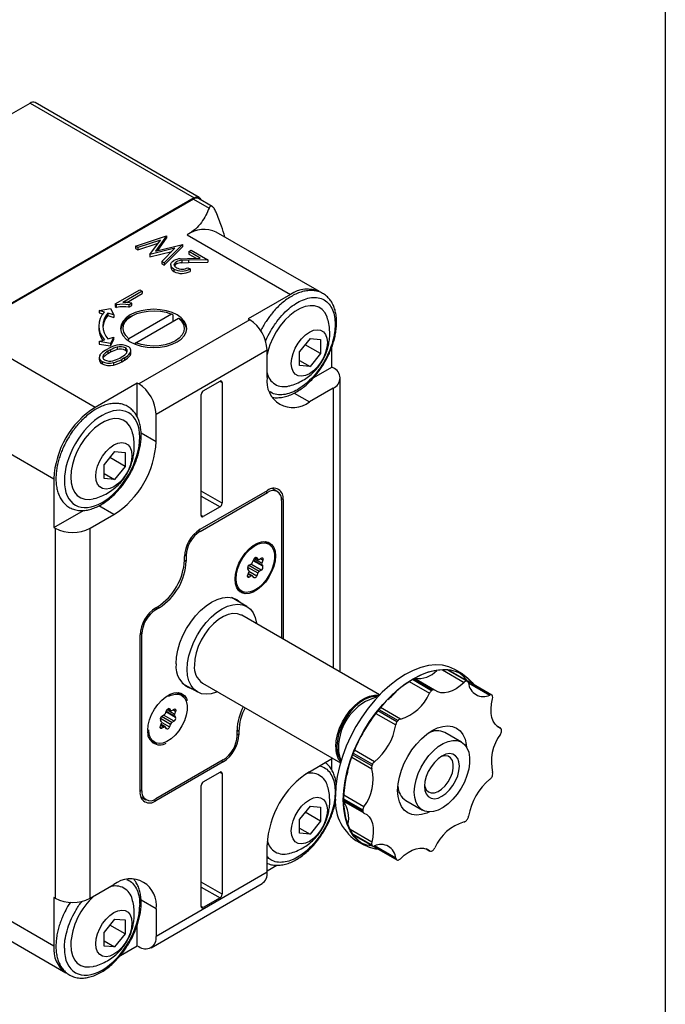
# Model space of a CAD drawing. Header units: millimetres. Extents: x 19 to 819, y 19 to 629.
# Tile 6 of 7: x 754 to 819, y 474 to 574. Entities that reach past the tile are written whole.
import ezdxf

# ---------------------------------------------------------------- set-up
doc = ezdxf.new("R2010")
doc.units = ezdxf.units.MM
doc.header["$LTSCALE"] = 3
doc.layers.add('TEXT', color=140, linetype='Continuous', lineweight=25)

msp = doc.modelspace()

# ---------------------------------------------------------------- linework, layer by layer
for p, q in [((752.683, 564.075), (754.805, 565.3)), ((754.805, 565.3), (771.422, 555.707)), ((771.922, 555.756), (755.305, 565.349)), ((771.422, 555.707), (744.552, 540.195)), ((771.351, 555.584), (744.622, 540.154)), ((771.351, 555.584), (772.928, 554.674)), ((773.249, 554.827), (771.851, 555.634)), ((765.488, 550.805), (768.629, 551.849)), ((768.629, 551.849), (767.513, 550.308)), ((767.729, 550.362), (768.629, 551.604)), ((768.629, 551.849), (768.629, 551.604)), ((770.715, 551.951), (781.18, 545.91)), ((784.13, 546.202), (773.664, 552.244)), ((765.715, 550.674), (765.488, 550.805)), ((765.488, 550.805), (765.488, 550.56)), ((765.488, 550.56), (765.715, 550.429)), ((768.004, 551.434), (765.715, 550.674)), ((765.715, 550.429), (767.77, 551.111)), ((765.715, 550.674), (765.715, 550.429)), ((766.941, 549.966), (768.004, 551.434)), ((769.476, 550.599), (766.941, 549.966)), ((767.513, 550.308), (770.227, 550.982)), ((768.145, 549.271), (769.476, 550.599)), ((770.227, 550.982), (768.375, 549.139)), ((768.375, 548.894), (770.227, 550.737)), ((770.227, 550.982), (770.227, 550.737)), ((766.941, 549.721), (769.148, 550.272)), ((766.941, 549.966), (766.941, 549.721)), ((770.012, 549.533), (770.749, 549.569)), ((770.749, 549.569), (772.03, 549.593)), ((770.878, 550.258), (771.132, 550.404)), ((772.03, 549.593), (770.878, 550.258)), ((770.878, 550.258), (770.878, 550.013)), ((770.878, 550.013), (771.619, 549.585)), ((771.132, 550.404), (772.813, 549.434)), ((768.145, 549.271), (768.145, 549.026)), ((768.375, 549.139), (768.145, 549.271)), ((768.145, 549.026), (768.375, 548.894)), ((768.375, 549.139), (768.375, 548.894)), ((769.051, 548.92), (769.051, 548.675)), ((769.603, 548.984), (769.603, 549.229)), ((770.829, 549.396), (770.184, 549.375)), ((770.184, 549.375), (770.184, 549.13)), ((770.184, 549.13), (770.829, 549.151)), ((770.783, 548.628), (771.005, 548.499)), ((772.813, 549.434), (770.829, 549.396)), ((770.829, 549.396), (770.829, 549.151)), ((770.829, 549.151), (772.813, 549.189)), ((772.813, 549.434), (772.813, 549.189)), ((769.373, 548.489), (769.373, 548.244)), ((771.005, 548.499), (771.005, 548.254)), ((763.4, 544.953), (765.906, 546.4)), ((766.164, 546.251), (764.203, 545.119)), ((764.612, 545.111), (766.164, 546.006)), ((765.906, 546.4), (766.164, 546.251)), ((766.164, 546.251), (766.164, 546.006)), ((781.18, 545.91), (776.902, 543.44)), ((763.4, 544.953), (763.566, 544.856)), ((763.4, 544.953), (763.4, 544.708)), ((763.4, 544.708), (763.566, 544.612)), ((763.566, 544.612), (763.566, 544.856)), ((764.814, 544.879), (765.103, 545.045)), ((764.814, 544.879), (764.814, 544.634)), ((764.814, 544.634), (765.103, 544.801)), ((765.103, 544.801), (765.103, 545.045)), ((761.791, 544.302), (762.929, 544.503)), ((762.325, 544.138), (761.791, 544.302)), ((761.791, 544.302), (761.791, 544.057)), ((761.791, 544.057), (762.172, 543.94)), ((763.279, 543.846), (762.679, 544.029)), ((762.679, 544.029), (762.679, 543.784)), ((762.679, 543.784), (763.279, 543.601)), ((762.929, 544.503), (763.279, 543.846)), ((763.279, 543.846), (763.279, 543.601)), ((769.13, 543.934), (764.804, 541.436)), ((765.128, 543.746), (764.951, 543.644)), ((769.309, 543.221), (769.309, 543.833)), ((761.759, 542.725), (761.759, 542.48)), ((765.511, 541.028), (769.837, 543.526)), ((777.043, 543.359), (765.8, 536.868)), ((776.902, 543.44), (777.043, 543.359)), ((762.681, 541.417), (763.28, 541.602)), ((763.28, 541.602), (762.933, 540.944)), ((763.28, 541.357), (763.28, 541.602)), ((761.792, 541.145), (762.327, 541.309)), ((762.933, 540.944), (761.792, 541.145)), ((761.792, 541.145), (761.792, 540.9)), ((761.792, 540.9), (762.933, 540.699)), ((762.933, 540.699), (763.28, 541.357)), ((762.933, 540.944), (762.933, 540.699)), ((763.624, 540.583), (763.624, 540.338)), ((764.804, 541.436), (764.712, 541.279)), ((765.448, 540.92), (765.511, 541.028)), ((783.16, 541.445), (782.099, 540.126)), ((784.22, 539.936), (782.667, 540.833)), ((783.16, 541.445), (784.22, 541.351)), ((784.22, 541.351), (784.22, 539.936)), ((761.381, 534.48), (750.916, 540.522)), ((761.799, 539.561), (761.799, 539.316)), ((762.211, 539.767), (762.211, 539.522)), ((762.448, 540.285), (762.728, 540.446)), ((762.934, 540.308), (762.687, 540.166)), ((762.687, 540.166), (762.687, 539.921)), ((762.934, 540.063), (762.687, 539.921)), ((762.934, 540.308), (762.934, 540.063)), ((763.876, 539.48), (764.122, 539.622)), ((764.46, 540.503), (764.46, 540.258)), ((764.93, 539.993), (764.93, 539.748)), ((765.01, 539.981), (765.01, 540.226)), ((767.568, 533.806), (778.811, 540.297)), ((778.811, 537.521), (778.811, 540.297)), ((782.099, 538.712), (782.099, 540.126)), ((784.22, 539.936), (783.16, 538.617)), ((785.352, 538.561), (785.352, 540.536)), ((762.095, 539.138), (762.095, 538.893)), ((762.211, 539.522), (762.178, 539.468)), ((763.233, 539.014), (763.233, 538.769)), ((764.362, 539.503), (764.082, 539.341)), ((764.082, 539.097), (764.082, 539.341)), ((764.082, 539.097), (764.362, 539.258)), ((764.362, 539.503), (764.362, 539.258)), ((782.099, 539.229), (783.16, 538.617)), ((783.16, 538.617), (782.099, 538.712)), ((783.533, 537.511), (785.352, 538.561)), ((785.493, 538.479), (785.352, 538.561)), ((765.659, 536.95), (761.381, 534.48)), ((765.659, 533.494), (765.659, 536.95)), ((765.8, 536.868), (765.659, 536.95)), ((772.341, 536.154), (774.038, 537.133)), ((774.038, 537.133), (774.25, 537.011)), ((774.25, 537.011), (774.25, 524.763)), ((786.225, 507.654), (786.225, 537.459)), ((772.129, 523.538), (772.129, 535.786)), ((781.563, 535.931), (783.089, 535.05)), ((785.493, 536.438), (783.089, 535.05)), ((785.493, 536.438), (785.493, 508.077)), ((767.568, 531.03), (767.568, 533.806)), ((746.744, 533.296), (757.209, 527.254)), ((766.046, 531.909), (767.568, 531.03)), ((763.361, 530.016), (762.3, 528.696)), ((763.361, 530.016), (764.421, 529.921)), ((764.421, 529.921), (764.421, 528.507)), ((762.3, 527.282), (762.3, 528.696)), ((764.421, 528.507), (762.868, 529.403)), ((762.3, 527.799), (763.361, 527.187)), ((764.421, 528.507), (763.361, 527.187)), ((757.209, 527.254), (757.209, 522.314)), ((763.361, 527.187), (762.3, 527.282)), ((772.023, 522.129), (778.846, 526.069)), ((772.023, 521.925), (778.846, 525.865)), ((774.25, 524.763), (772.129, 525.987)), ((778.67, 525.967), (778.846, 525.865)), ((779.846, 525.964), (779.331, 526.261)), ((772.129, 525.497), (774.038, 524.395)), ((780.248, 525.259), (780.437, 525.15)), ((780.261, 525.048), (780.261, 511.098)), ((780.437, 525.15), (780.437, 510.996)), ((757.209, 522.314), (760.203, 524.043)), ((760.886, 522.233), (763.29, 523.62)), ((763.29, 523.62), (761.764, 524.501)), ((774.038, 524.395), (772.341, 523.416)), ((772.341, 523.416), (772.129, 523.538)), ((757.209, 522.314), (757.35, 522.233)), ((757.35, 522.233), (757.35, 484.753)), ((760.886, 484.753), (760.886, 522.233)), ((771.855, 522.022), (772.023, 521.925)), ((778.448, 520.895), (778.701, 520.795)), ((778.984, 520.632), (778.701, 520.795)), ((770.432, 519.006), (770.432, 519.374)), ((770.432, 519.006), (770.609, 518.904)), ((770.441, 519.573), (770.609, 519.476)), ((770.609, 519.476), (770.609, 518.904)), ((776.997, 518.509), (777.221, 518.639)), ((777.344, 518.791), (777.456, 519.081)), ((778.374, 518.386), (777.404, 518.946)), ((777.434, 519.024), (778.262, 518.546)), ((778.262, 518.709), (777.493, 519.153)), ((777.586, 519.256), (777.897, 519.077)), ((777.874, 519.098), (777.592, 519.26)), ((777.762, 519.257), (777.697, 519.295)), ((777.762, 519.257), (777.874, 519.098)), ((777.997, 519.087), (778.221, 519.216)), ((778.374, 518.998), (778.109, 519.152)), ((778.374, 518.998), (778.262, 518.709)), ((776.839, 518.307), (777.874, 517.71)), ((776.956, 517.955), (776.843, 518.115)), ((776.843, 517.502), (776.956, 517.792)), ((777.321, 517.424), (776.906, 517.664)), ((777.997, 517.862), (776.944, 518.47)), ((776.974, 517.875), (777.762, 517.42)), ((776.989, 518.505), (777.161, 518.604)), ((777.161, 518.604), (777.168, 518.609)), ((778.221, 517.992), (777.161, 518.604)), ((777.874, 517.71), (777.762, 517.42)), ((778.221, 517.992), (777.997, 517.862)), ((778.262, 518.546), (778.374, 518.386)), ((776.82, 517.387), (776.997, 517.284)), ((776.885, 517.608), (777.221, 517.414)), ((777.221, 517.414), (776.997, 517.284)), ((777.456, 517.243), (777.344, 517.403)), ((775.951, 516.032), (776.234, 515.869)), ((776.75, 514.314), (775.187, 515.216)), ((767.533, 513.985), (767.365, 514.082)), ((767.533, 514.189), (767.709, 514.291)), ((767.886, 514.189), (767.533, 513.985)), ((767.886, 514.189), (767.709, 514.291)), ((790.207, 505.356), (776.235, 513.422)), ((765.951, 511.632), (766.118, 511.535)), ((765.942, 495.552), (765.942, 511.433)), ((766.118, 495.654), (766.118, 511.535)), ((796.562, 507.895), (798.756, 506.628)), ((798.996, 506.768), (797.058, 507.887)), ((797.17, 507.876), (799.108, 506.758)), ((799.128, 506.748), (797.174, 507.876)), ((798.596, 507.475), (797.811, 507.929)), ((793.214, 506.707), (795.263, 505.524)), ((795.469, 505.783), (793.532, 506.902)), ((793.661, 506.977), (795.599, 505.858)), ((795.784, 505.852), (793.75, 507.026)), ((801.576, 505.335), (799.138, 506.742)), ((770.187, 506.556), (771.75, 505.653)), ((772.265, 506.545), (786.237, 498.479)), ((799.226, 506.585), (801.386, 505.339)), ((769.609, 505.586), (769.862, 505.486)), ((770.145, 505.323), (769.862, 505.486)), ((768.505, 503.482), (768.617, 503.771)), ((768.595, 503.715), (769.423, 503.237)), ((769.423, 503.4), (768.654, 503.844)), ((768.747, 503.947), (769.058, 503.767)), ((769.035, 503.788), (768.753, 503.951)), ((768.923, 503.948), (768.858, 503.985)), ((768.923, 503.948), (769.035, 503.788)), ((769.158, 503.777), (769.382, 503.907)), ((769.536, 503.689), (769.27, 503.842)), ((769.536, 503.689), (769.423, 503.4)), ((791.96, 502.632), (790.023, 503.75)), ((790.135, 503.89), (792.073, 502.771)), ((792.312, 502.908), (790.289, 504.076)), ((768, 502.998), (769.035, 502.4)), ((768.117, 502.646), (768.005, 502.805)), ((769.158, 502.553), (768.105, 503.16)), ((768.15, 503.195), (768.322, 503.295)), ((768.158, 503.2), (768.382, 503.33)), ((768.322, 503.295), (768.33, 503.299)), ((769.382, 502.682), (768.322, 503.295)), ((769.536, 503.077), (768.565, 503.637)), ((769.382, 502.682), (769.158, 502.553)), ((769.423, 503.237), (769.536, 503.077)), ((789.82, 503.49), (791.842, 502.323)), ((767.981, 502.077), (768.158, 501.975)), ((768.005, 502.193), (768.117, 502.482)), ((768.046, 502.299), (768.382, 502.105)), ((768.482, 502.115), (768.067, 502.354)), ((768.136, 502.566), (768.923, 502.111)), ((768.382, 502.105), (768.158, 501.975)), ((768.617, 501.934), (768.505, 502.094)), ((769.035, 502.4), (768.923, 502.111)), ((775.77, 501.226), (775.77, 501.797)), ((775.77, 501.797), (775.947, 501.695)), ((775.947, 501.695), (775.947, 501.328)), ((802.472, 501.99), (802.101, 502.204)), ((802.111, 502.196), (802.448, 502.002)), ((767.112, 500.723), (767.395, 500.559)), ((775.77, 501.43), (775.947, 501.328)), ((798.509, 500.563), (796.826, 501.535)), ((789.682, 498.582), (787.66, 499.749)), ((774.356, 498.776), (767.533, 494.837)), ((774.179, 498.674), (774.356, 498.572)), ((783.089, 497.571), (785.45, 498.934)), ((785.352, 497.758), (785.352, 498.877)), ((787.387, 499.05), (789.41, 497.882)), ((789.409, 498.158), (787.471, 499.276)), ((787.536, 499.443), (789.474, 498.325)), ((774.356, 498.572), (767.533, 494.633)), ((772.341, 496.551), (774.038, 497.531)), ((774.038, 497.531), (774.25, 497.409)), ((774.25, 497.409), (774.25, 485.16)), ((765.942, 495.756), (766.118, 495.654)), ((772.129, 483.936), (772.129, 496.184)), ((766.017, 495.036), (766.533, 494.738)), ((767.343, 494.742), (767.533, 494.633)), ((786.561, 494.828), (788.499, 493.71)), ((788.499, 493.56), (786.561, 494.679)), ((788.62, 494.018), (786.571, 495.201)), ((783.16, 494.086), (782.099, 492.767)), ((783.16, 494.086), (784.22, 493.991)), ((784.22, 493.991), (784.22, 492.577)), ((786.563, 494.577), (788.596, 493.403)), ((792.856, 494.658), (794.539, 493.687)), ((782.099, 491.352), (782.099, 492.767)), ((784.22, 492.577), (782.667, 493.473)), ((782.099, 491.87), (783.16, 491.257)), ((784.22, 492.577), (783.16, 491.257)), ((789.41, 490.441), (787.216, 491.707)), ((783.16, 491.257), (782.099, 491.352)), ((787.471, 491.282), (789.409, 490.163)), ((789.474, 490.071), (787.536, 491.189)), ((787.538, 491.186), (789.492, 490.058)), ((778.811, 487.385), (778.811, 490.161)), ((787.812, 490.608), (788.597, 490.154)), ((789.43, 490.094), (791.94, 488.645)), ((791.842, 488.807), (789.681, 490.054)), ((794.913, 489.755), (795.284, 489.541)), ((795.263, 489.555), (794.924, 489.751)), ((778.811, 487.548), (779.779, 488.107)), ((778.811, 487.385), (767.568, 480.895)), ((757.209, 479.895), (746.744, 485.936)), ((760.886, 484.753), (763.29, 486.141)), ((767.05, 479.75), (778.293, 486.24)), ((774.25, 485.16), (772.129, 486.385)), ((772.129, 485.895), (774.038, 484.793)), ((757.35, 484.753), (757.209, 484.835)), ((757.209, 484.835), (757.209, 479.895)), ((774.038, 484.793), (772.341, 483.813)), ((758.88, 484.361), (758.601, 483.908)), ((767.568, 483.671), (766.046, 484.549)), ((772.341, 483.813), (772.129, 483.936)), ((747.966, 483.235), (758.431, 477.194)), ((767.568, 483.671), (767.568, 480.895)), ((763.361, 482.656), (762.3, 481.337)), ((764.421, 481.147), (762.868, 482.044)), ((763.361, 482.656), (764.421, 482.561)), ((764.421, 482.561), (764.421, 481.147)), ((765.659, 479.955), (765.659, 482.057)), ((762.3, 479.923), (762.3, 481.337)), ((764.421, 481.147), (763.361, 479.828)), ((762.3, 480.44), (763.361, 479.828)), ((763.361, 479.828), (762.3, 479.923)), ((763.945, 478.966), (765.659, 479.955)), ((765.659, 479.955), (765.8, 479.874))]:
    msp.add_line(p, q)
at = {"flags": 128}
for points in [[(771.422, 555.707), (771.56, 555.771), (771.692, 555.801), (771.815, 555.796), (771.922, 555.756), (772.01, 555.683), (772.075, 555.58), (772.107, 555.486)], [(769.373, 548.489), (769.237, 548.579), (769.136, 548.684), (769.073, 548.797), (769.051, 548.916), (769.07, 549.035), (769.13, 549.149), (769.228, 549.254), (769.361, 549.346)], [(769.638, 548.629), (769.543, 548.692), (769.471, 548.764), (769.425, 548.842), (769.406, 548.925), (769.415, 549.008), (769.452, 549.088), (769.516, 549.163), (769.603, 549.229)], [(784.942, 543.453), (784.892, 543.61), (784.681, 544.043), (784.394, 544.385), (784.039, 544.625), (783.625, 544.759), (783.163, 544.781), (782.667, 544.691), (782.149, 544.492), (781.625, 544.189), (781.107, 543.79), (780.611, 543.307), (780.149, 542.752), (779.735, 542.141), (779.38, 541.49), (779.093, 540.817), (778.882, 540.141), (778.811, 539.826)], [(764.952, 541.114), (765.459, 540.873), (766.039, 540.694), (766.667, 540.584), (767.321, 540.547), (767.974, 540.584), (768.603, 540.694), (769.182, 540.873), (769.689, 541.114), (770.106, 541.407), (770.416, 541.741), (770.606, 542.104), (770.671, 542.481), (770.606, 542.858), (770.416, 543.221), (770.106, 543.556), (769.689, 543.849), (769.182, 544.089), (768.603, 544.268), (767.974, 544.378), (767.321, 544.415), (766.667, 544.378), (766.039, 544.268), (765.459, 544.089), (764.952, 543.849), (764.535, 543.556), (764.226, 543.221), (764.035, 542.858), (763.971, 542.481), (764.035, 542.104), (764.226, 541.741), (764.535, 541.407), (764.952, 541.114)], [(764.804, 541.436), (764.493, 541.748), (764.296, 542.089), (764.221, 542.446), (764.272, 542.804), (764.445, 543.15), (764.735, 543.468), (765.128, 543.747), (765.611, 543.974), (766.162, 544.141), (766.761, 544.241), (767.381, 544.27), (768, 544.227), (768.591, 544.114), (769.13, 543.934)], [(769.837, 543.526), (770.148, 543.214), (770.345, 542.873), (770.42, 542.516), (770.37, 542.158), (770.196, 541.813), (769.907, 541.494), (769.513, 541.216), (769.03, 540.988), (768.479, 540.821), (767.88, 540.721), (767.26, 540.692), (766.641, 540.735), (766.05, 540.849), (765.511, 541.028)], [(781.26, 538.934), (781.305, 539.431), (781.441, 539.955), (781.659, 540.482), (781.948, 540.983), (782.295, 541.435), (782.682, 541.815), (783.089, 542.103), (783.496, 542.285), (783.883, 542.352), (784.23, 542.3), (784.519, 542.133), (784.737, 541.858), (784.873, 541.49), (784.918, 541.046), (784.873, 540.55), (784.737, 540.025), (784.519, 539.499), (784.23, 538.997), (783.883, 538.545), (783.496, 538.166), (783.089, 537.878), (782.682, 537.696), (782.295, 537.629), (781.948, 537.68), (781.659, 537.847), (781.441, 538.122), (781.305, 538.491), (781.26, 538.934)], [(765.143, 532.023), (765.093, 532.18), (764.882, 532.614), (764.595, 532.955), (764.24, 533.196), (763.826, 533.329), (763.364, 533.351), (762.868, 533.261), (762.35, 533.062), (761.826, 532.759), (761.308, 532.361), (760.812, 531.877), (760.35, 531.323), (759.936, 530.711), (759.581, 530.061), (759.294, 529.388), (759.083, 528.711), (758.954, 528.049), (758.911, 527.421)], [(761.461, 527.504), (761.506, 528.001), (761.642, 528.526), (761.86, 529.052), (762.149, 529.554), (762.496, 530.006), (762.883, 530.385), (763.29, 530.673), (763.697, 530.855), (764.084, 530.922), (764.431, 530.871), (764.72, 530.703), (764.938, 530.429), (765.074, 530.06), (765.119, 529.617), (765.074, 529.12), (764.938, 528.595), (764.72, 528.069), (764.431, 527.567), (764.084, 527.115), (763.697, 526.736), (763.29, 526.448), (762.883, 526.266), (762.496, 526.199), (762.149, 526.25), (761.86, 526.418), (761.642, 526.692), (761.506, 527.061), (761.461, 527.504)], [(758.911, 527.421), (758.954, 526.842), (759.083, 526.329), (759.294, 525.896), (759.581, 525.554), (759.936, 525.313), (760.35, 525.18), (760.812, 525.158), (761.204, 525.221)], [(775.558, 517.067), (775.603, 517.585), (775.736, 518.132), (775.95, 518.685), (776.237, 519.218), (776.584, 519.709), (776.975, 520.137), (777.395, 520.482), (777.823, 520.729), (778.243, 520.868), (778.634, 520.893), (778.981, 520.802), (779.268, 520.6), (779.482, 520.295), (779.615, 519.901), (779.66, 519.434), (779.615, 518.916), (779.482, 518.369), (779.268, 517.816), (778.981, 517.283), (778.634, 516.792), (778.243, 516.364), (777.823, 516.019), (777.395, 515.772), (776.975, 515.633), (776.584, 515.608), (776.237, 515.699), (775.95, 515.901), (775.736, 516.206), (775.603, 516.6), (775.558, 517.067)], [(775.664, 517.128), (775.71, 517.637), (775.844, 518.174), (776.061, 518.716), (776.35, 519.235), (776.698, 519.708), (777.089, 520.114), (777.504, 520.432), (777.924, 520.648), (778.329, 520.752), (778.7, 520.739), (779.021, 520.61), (779.275, 520.37), (779.452, 520.031), (779.542, 519.609), (779.542, 519.124), (779.452, 518.597), (779.275, 518.055), (779.021, 517.521), (778.7, 517.022), (778.329, 516.58), (777.924, 516.216), (777.504, 515.947), (777.089, 515.786), (776.698, 515.741), (776.35, 515.812), (776.061, 515.998), (775.844, 516.289), (775.71, 516.671), (775.664, 517.128)], [(779.197, 520.463), (778.985, 520.763), (778.91, 520.832)], [(777.456, 519.081), (777.484, 519.139), (777.521, 519.193), (777.563, 519.238), (777.609, 519.271), (777.655, 519.291), (777.697, 519.295), (777.734, 519.283), (777.762, 519.257)], [(778.221, 519.216), (778.267, 519.236), (778.31, 519.24), (778.346, 519.229), (778.374, 519.203), (778.392, 519.164), (778.398, 519.114), (778.392, 519.058), (778.374, 518.998)], [(776.997, 517.284), (776.951, 517.265), (776.908, 517.261), (776.872, 517.272), (776.843, 517.298), (776.826, 517.337), (776.82, 517.387), (776.826, 517.443), (776.843, 517.502)], [(777.762, 517.42), (777.734, 517.362), (777.697, 517.308), (777.655, 517.263), (777.609, 517.23), (777.563, 517.21), (777.521, 517.206), (777.484, 517.217), (777.456, 517.243)], [(775.951, 516.032), (775.778, 516.161), (775.738, 516.201)], [(776.025, 515.832), (776.301, 515.771), (776.487, 515.769)], [(769.583, 508.514), (769.628, 509.191), (769.76, 509.903), (769.976, 510.631), (770.272, 511.359), (770.64, 512.068), (771.07, 512.741), (771.552, 513.361), (772.075, 513.913), (772.625, 514.383), (773.19, 514.76), (773.754, 515.035), (774.304, 515.2), (774.827, 515.251), (775.309, 515.188), (775.74, 515.012), (776.107, 514.728), (776.192, 514.636)], [(770.715, 507.942), (770.758, 508.606), (770.888, 509.304), (771.1, 510.018), (771.39, 510.732), (771.75, 511.427), (772.172, 512.087), (772.645, 512.695), (773.158, 513.236), (773.697, 513.697), (774.25, 514.066), (774.803, 514.335), (775.343, 514.497), (775.855, 514.548), (776.328, 514.486), (776.75, 514.314), (777.11, 514.034), (777.4, 513.656), (777.613, 513.186), (777.742, 512.638), (777.755, 512.544)], [(776.235, 513.422), (776.19, 513.446), (775.797, 513.582), (775.353, 513.601), (774.875, 513.504), (774.376, 513.295), (773.873, 512.978), (773.383, 512.566), (772.92, 512.07), (772.5, 511.507), (772.136, 510.896), (771.84, 510.255), (771.622, 509.605), (771.488, 508.968), (771.443, 508.363)], [(773.785, 505.668), (773.697, 505.632), (773.158, 505.47), (772.645, 505.419), (772.172, 505.481), (771.75, 505.653), (771.39, 505.932), (771.1, 506.311), (770.888, 506.781), (770.758, 507.329), (770.715, 507.942)], [(797.811, 507.929), (797.22, 508.197), (796.574, 508.354), (795.88, 508.396), (795.147, 508.323), (794.385, 508.137), (793.603, 507.839), (792.812, 507.433), (792.02, 506.925), (791.238, 506.32), (790.476, 505.627), (789.744, 504.854), (789.05, 504.01), (788.403, 503.107), (787.812, 502.155), (787.283, 501.168), (786.824, 500.156), (786.441, 499.133), (786.137, 498.112), (785.918, 497.105), (785.785, 496.126), (785.741, 495.186)], [(786.526, 494.733), (786.57, 495.673), (786.703, 496.652), (786.922, 497.659), (787.226, 498.68), (787.609, 499.703), (788.068, 500.715), (788.597, 501.702), (789.188, 502.654), (789.835, 503.557), (790.529, 504.401), (791.261, 505.174), (792.023, 505.867), (792.805, 506.472), (793.597, 506.98), (794.388, 507.386), (795.17, 507.684), (795.932, 507.87), (796.665, 507.943), (797.359, 507.901), (798.005, 507.744), (798.597, 507.475), (799.125, 507.097), (799.584, 506.616), (799.752, 506.388)], [(798.756, 506.628), (798.365, 506.275), (797.961, 505.985), (797.555, 505.765), (797.156, 505.621), (796.772, 505.555), (796.414, 505.57), (796.089, 505.665), (795.806, 505.838)], [(766.719, 501.757), (766.764, 502.275), (766.897, 502.823), (767.111, 503.375), (767.398, 503.909), (767.745, 504.4), (768.136, 504.827), (768.556, 505.172), (768.984, 505.42), (769.404, 505.559), (769.795, 505.584), (770.142, 505.493), (770.429, 505.291), (770.643, 504.986), (770.726, 504.783)], [(768.832, 505.221), (769.085, 505.339), (769.49, 505.443), (769.861, 505.43), (770.182, 505.3), (770.436, 505.061), (770.613, 504.722), (770.703, 504.3), (770.703, 503.814), (770.613, 503.288), (770.436, 502.745), (770.182, 502.212), (769.861, 501.712), (769.49, 501.271), (769.085, 500.907), (768.665, 500.638), (768.25, 500.477), (767.859, 500.431), (767.511, 500.503), (767.222, 500.689), (767.005, 500.979), (766.871, 501.362), (766.826, 501.819), (766.826, 501.819)], [(770.358, 505.154), (770.146, 505.454), (770.072, 505.522)], [(785.762, 500.097), (785.807, 500.702), (785.941, 501.339), (786.159, 501.989), (786.455, 502.63), (786.819, 503.241), (787.239, 503.804), (787.702, 504.3), (788.192, 504.712), (788.695, 505.028), (789.194, 505.238), (789.672, 505.335), (790.116, 505.315), (790.16, 505.307)], [(789.974, 505.173), (789.625, 505.18), (789.167, 505.088), (788.69, 504.887), (788.208, 504.584), (787.739, 504.189), (787.296, 503.715), (786.894, 503.176), (786.546, 502.591), (786.262, 501.977), (786.053, 501.355), (785.925, 500.745), (785.882, 500.166)], [(802.448, 502.002), (802.157, 502.161), (801.913, 502.395), (801.721, 502.698), (801.586, 503.062), (801.511, 503.481), (801.498, 503.942), (801.547, 504.437), (801.658, 504.952)], [(768.617, 503.771), (768.645, 503.83), (768.682, 503.883), (768.724, 503.928), (768.77, 503.962), (768.816, 503.981), (768.858, 503.985), (768.895, 503.974), (768.923, 503.948)], [(769.382, 503.907), (769.428, 503.926), (769.471, 503.931), (769.507, 503.919), (769.536, 503.893), (769.553, 503.854), (769.559, 503.805), (769.553, 503.749), (769.536, 503.689)], [(768.158, 501.975), (768.112, 501.956), (768.069, 501.951), (768.033, 501.963), (768.005, 501.989), (767.987, 502.028), (767.981, 502.077), (767.987, 502.134), (768.005, 502.193)], [(768.923, 502.111), (768.895, 502.052), (768.858, 501.999), (768.816, 501.954), (768.77, 501.92), (768.724, 501.901), (768.682, 501.897), (768.645, 501.908), (768.617, 501.934)], [(795.244, 493.501), (794.987, 493.388), (794.452, 493.228), (793.945, 493.178), (793.477, 493.239), (793.059, 493.41), (792.702, 493.686), (792.415, 494.061), (792.205, 494.526), (792.077, 495.068), (792.034, 495.676), (792.077, 496.333), (792.205, 497.024), (792.415, 497.731), (792.702, 498.438), (793.059, 499.126), (793.477, 499.779), (793.945, 500.38), (794.452, 500.916), (794.987, 501.373), (795.534, 501.738)], [(795.534, 501.738), (796.082, 502.005), (796.616, 502.165), (797.123, 502.215), (797.591, 502.154), (798.009, 501.983), (798.366, 501.707), (798.653, 501.332), (798.863, 500.867), (798.991, 500.325), (799.022, 500.046)], [(767.112, 500.723), (766.939, 500.852), (766.899, 500.892)], [(793.717, 495.504), (793.762, 496.109), (793.896, 496.747), (794.114, 497.396), (794.41, 498.037), (794.774, 498.649), (795.194, 499.212), (795.657, 499.707), (796.147, 500.12), (796.65, 500.436), (797.149, 500.646), (797.627, 500.743), (798.071, 500.723), (798.464, 500.588), (798.795, 500.341), (799.053, 499.992), (799.23, 499.55), (799.32, 499.03), (799.32, 498.448), (799.23, 497.825), (799.053, 497.179), (798.795, 496.531), (798.464, 495.902), (798.071, 495.312), (797.627, 494.781), (797.149, 494.325), (796.65, 493.959), (796.147, 493.695), (795.657, 493.541), (795.194, 493.502), (794.774, 493.58), (794.41, 493.772), (794.114, 494.071), (793.896, 494.469), (793.762, 494.952), (793.717, 495.504)], [(767.186, 500.523), (767.462, 500.462), (767.648, 500.459)], [(794.756, 496.104), (794.801, 495.676), (794.931, 495.32), (795.142, 495.054), (795.422, 494.893), (795.757, 494.843), (796.131, 494.908), (796.524, 495.084), (796.917, 495.362), (797.291, 495.729), (797.626, 496.165), (797.906, 496.65), (798.117, 497.159), (798.247, 497.666), (798.292, 498.146), (798.247, 498.574), (798.117, 498.93), (797.906, 499.196), (797.626, 499.357), (797.291, 499.407), (796.917, 499.342), (796.524, 499.166), (796.131, 498.888), (795.757, 498.521), (795.422, 498.085), (795.142, 497.6), (794.931, 497.091), (794.801, 496.584), (794.756, 496.104)], [(794.764, 496.294), (794.802, 496.065), (794.937, 495.749), (795.152, 495.531), (795.435, 495.425), (795.766, 495.436), (796.126, 495.564), (796.492, 495.802), (796.84, 496.134), (797.15, 496.539), (797.4, 496.992), (797.577, 497.465), (797.668, 497.927), (797.668, 498.35), (797.577, 498.708), (797.4, 498.976), (797.15, 499.14), (796.84, 499.188), (796.492, 499.118), (796.363, 499.065)], [(781.26, 491.575), (781.305, 492.071), (781.441, 492.596), (781.659, 493.122), (781.948, 493.624), (782.295, 494.076), (782.682, 494.456), (783.089, 494.743), (783.496, 494.926), (783.883, 494.993), (784.23, 494.941), (784.519, 494.774), (784.737, 494.499), (784.873, 494.131), (784.918, 493.687), (784.873, 493.19), (784.737, 492.666), (784.519, 492.139), (784.23, 491.638), (783.883, 491.186), (783.496, 490.806), (783.089, 490.518), (782.682, 490.336), (782.295, 490.269), (781.948, 490.321), (781.659, 490.488), (781.441, 490.763), (781.305, 491.131), (781.26, 491.575)], [(790.116, 489.698), (789.835, 489.729), (789.188, 489.886), (788.597, 490.155), (788.068, 490.532), (787.609, 491.014), (787.226, 491.594), (786.922, 492.265), (786.703, 493.018), (786.57, 493.844), (786.526, 494.733)], [(788.62, 493.391), (788.911, 493.232), (789.156, 492.998), (789.348, 492.695), (789.483, 492.331), (789.557, 491.912), (789.57, 491.451), (789.521, 490.956), (789.41, 490.441)], [(789.42, 490.1), (789.428, 490.095), (789.43, 490.094)], [(792.312, 488.765), (792.703, 489.118), (793.107, 489.408), (793.513, 489.628), (793.913, 489.772), (794.296, 489.838), (794.654, 489.823), (794.979, 489.728), (795.263, 489.555)], [(761.461, 480.145), (761.506, 480.642), (761.642, 481.166), (761.86, 481.693), (762.149, 482.194), (762.496, 482.646), (762.883, 483.026), (763.29, 483.314), (763.697, 483.496), (764.084, 483.563), (764.431, 483.511), (764.72, 483.344), (764.938, 483.069), (765.074, 482.701), (765.119, 482.257), (765.074, 481.761), (764.938, 481.236), (764.72, 480.71), (764.431, 480.208), (764.084, 479.756), (763.697, 479.377), (763.29, 479.089), (762.883, 478.907), (762.496, 478.84), (762.149, 478.891), (761.86, 479.058), (761.642, 479.333), (761.506, 479.701), (761.461, 480.145)], [(758.911, 480.061), (758.954, 479.482), (759.083, 478.969), (759.294, 478.536), (759.581, 478.195), (759.936, 477.954), (760.35, 477.821), (760.812, 477.799), (761.204, 477.861)]]:
    msp.add_lwpolyline(points, dxfattribs=at)
for centre, radius, start, end in [((755.098, 564.891), 0.503, 65.69288, 125.61758), ((771.644, 555.176), 0.503, 65.69288, 125.61758), ((772.448, 549.487), 3.013, 66.18531, 125.12515), ((770.114, 547.956), 1.581, 93.67235, 118.42909), ((769.567, 548.725), 0.519, 185.4727, 248.00288), ((769.816, 548.606), 0.434, 119.35653, 150.91585), ((770.224, 547.988), 1.388, 91.643, 116.58281), ((770.224, 547.743), 1.388, 91.643, 116.58281), ((770.211, 549.698), 1.213, 241.78273, 298.09469), ((770.179, 550.034), 1.743, 242.43184, 298.28439), ((770.179, 549.789), 1.743, 242.43184, 298.28439), ((782.905, 543.528), 2.941, 65.39271, 125.91774), ((764.251, 541.426), 3.498, 80.7413, 101.28356), ((764.251, 541.181), 3.498, 80.7413, 101.28356), ((764.322, 541.05), 4.071, 78.93825, 91.677), ((763.838, 542.725), 2.07, 136.95307, 223.14554), ((764.213, 542.412), 2.058, 138.18579, 174.71001), ((764.086, 542.724), 1.92, 137.16926, 222.91101), ((765.666, 542.084), 1.716, 114.60255, 170.09472), ((769.144, 542.159), 1.538, 8.24098, 55.43477), ((774.973, 540.122), 3.842, 2.60548, 57.39452), ((763.871, 542.519), 2.112, 181.06942, 216.53674), ((764.292, 537.66), 3.196, 102.94022, 119.31039), ((764.297, 537.887), 2.778, 104.01973, 119.38366), ((763.976, 539.164), 1.659, 63.57489, 103.93506), ((763.927, 539.338), 1.281, 65.42225, 103.70626), ((764.556, 540.234), 0.445, 327.23092, 69.1254), ((762.254, 539.554), 0.445, 147.12091, 249.10297), ((763.314, 538.706), 1.801, 118.77435, 142.79915), ((762.484, 539.585), 0.329, 146.20381, 245.84865), ((763.474, 538.742), 1.627, 118.94952, 140.93448), ((763.474, 538.497), 1.627, 118.94952, 140.93448), ((764.297, 537.642), 2.778, 104.01973, 119.38366), ((763.927, 539.093), 1.281, 65.42225, 103.70626), ((763.335, 541.046), 1.627, 298.94952, 320.93448), ((763.495, 541.082), 1.801, 298.75626, 322.80137), ((763.495, 540.837), 1.801, 298.75626, 322.80137), ((764.323, 540.203), 0.33, 326.43205, 65.43962), ((764.224, 539.869), 0.456, 26.9366, 58.78002), ((764.613, 539.987), 0.397, 322.94151, 359.12213), ((762.314, 539.361), 0.516, 184.90005, 244.92504), ((762.833, 540.624), 1.659, 243.59096, 283.9673), ((762.833, 540.379), 1.659, 243.59096, 283.9673), ((762.883, 540.45), 1.281, 245.41181, 283.68441), ((762.512, 541.901), 2.779, 284.02042, 299.37387), ((762.517, 542.129), 3.197, 282.94378, 299.29604), ((762.517, 541.884), 3.197, 282.94378, 299.29604), ((780.512, 538.31), 1.731, 190.61983, 286.49048), ((785.106, 537.459), 1.092, 290.78342, 69.21658), ((763.73, 533.632), 3.842, 2.60548, 57.39452), ((774.121, 537.032), 0.131, 350.78596, 129.20329), ((781.431, 537.118), 2.651, 171.27104, 308.71821), ((772.589, 535.765), 0.461, 122.60548, 177.39452), ((766.202, 526.879), 9.001, 122.38686, 177.61314), ((758.316, 531.432), 9.261, 302.48713, 357.51287), ((779.467, 525.307), 0.983, 350.78596, 129.20329), ((779.398, 525.188), 0.873, 350.78596, 129.20329), ((773.79, 524.784), 0.461, 302.60548, 357.39452), ((772.258, 523.517), 0.131, 170.78596, 309.20329), ((759.118, 525.644), 3.843, 242.60967, 297.39033), ((773.886, 519.217), 3.458, 122.60548, 177.39452), ((773.679, 519.336), 3.074, 122.60548, 177.39452), ((764.521, 519.275), 5.917, 302.60548, 357.39452), ((764.698, 519.173), 5.917, 302.60548, 357.39452), ((777.056, 518.897), 0.307, 302.63797, 339.77289), ((777.941, 519.155), 0.0879, 220.5328, 309.24817), ((778.425, 518.627), 0.183, 153.43643, 206.56357), ((777.155, 518.221), 0.329, 118.81019, 198.77845), ((776.792, 517.873), 0.183, 333.43643, 26.56357), ((778.162, 517.603), 0.307, 122.63797, 159.77289), ((778.063, 518.28), 0.329, 298.81019, 18.77845), ((777.277, 517.346), 0.0879, 40.5328, 129.24817), ((769.396, 511.276), 3.458, 122.60548, 177.39452), ((769.189, 511.396), 3.074, 122.60548, 177.39452), ((771.891, 508.197), 2.329, 172.18857, 252.54687), ((773.364, 508.137), 1.934, 173.29706, 235.39076), ((796.872, 501.785), 6.104, 88.25532, 121.7362), ((794.134, 509.534), 2.514, 261.97222, 317.54084), ((796.758, 503.893), 4.005, 84.08368, 85.69729), ((796.851, 504.453), 3.438, 35.31386, 84.67539), ((800.3, 495.847), 12.962, 121.47846, 141.6487), ((798.286, 498.816), 9.38, 119.53982, 120.4548), ((796.198, 504.708), 3.547, 35.5583, 54.13737), ((799.102, 506.311), 0.469, 103.10875, 137.52424), ((798.695, 502.774), 4.005, 84.08368, 85.69729), ((799.016, 506.568), 0.211, 4.89451, 64.18077), ((787.978, 509.082), 5.177, 306.20251, 320.21925), ((795.972, 505.17), 0.793, 129.36584, 153.49142), ((800.223, 497.698), 9.38, 119.53982, 120.4548), ((795.684, 505.669), 0.208, 54.36903, 114.2793), ((800.723, 506.683), 1.5, 183.72632, 296.26293), ((791.389, 500.006), 5.345, 104.6534, 180.77456), ((791.009, 507.35), 4.629, 286.35359, 336.77358), ((801.476, 505.147), 0.211, 55.80653, 115.10064), ((798.35, 502.973), 4.006, 34.29398, 35.90736), ((801.211, 505.094), 0.469, 342.47588, 16.88586), ((769.102, 503.845), 0.0879, 220.5328, 309.24817), ((781.213, 501.624), 5.446, 152.22908, 178.17614), ((781.39, 501.522), 5.446, 152.22881, 178.17613), ((803.362, 493.178), 17.021, 141.59957, 158.40043), ((802.62, 493.739), 16.091, 140.88619, 141.52467), ((768.316, 502.911), 0.329, 118.81019, 198.77845), ((768.217, 503.588), 0.307, 302.63797, 339.77289), ((769.224, 502.971), 0.329, 298.81019, 18.77845), ((769.587, 503.318), 0.183, 153.43643, 206.56357), ((804.557, 492.62), 16.091, 140.88619, 141.52467), ((792.41, 502.458), 0.46, 102.24721, 137.10492), ((767.947, 501.544), 1.246, 170.15634, 301.43045), ((767.954, 502.564), 0.183, 333.43643, 26.56357), ((768.438, 502.037), 0.0879, 40.5328, 129.24817), ((769.323, 502.294), 0.307, 122.63797, 159.77289), ((785.88, 503.271), 6.037, 309.03465, 350.96535), ((792.62, 502.202), 0.788, 146.90118, 171.13484), ((796.026, 499.89), 1.828, 64.06625, 118.00132), ((802.363, 501.812), 0.208, 5.71561, 65.61822), ((801.787, 501.812), 0.793, 326.50902, 350.63325), ((793.188, 501.758), 9.382, 359.54259, 0.45741), ((772.493, 501.485), 3.458, 302.60548, 357.39452), ((772.7, 501.365), 3.074, 302.60548, 357.39452), ((806.157, 498.603), 4.63, 143.22819, 193.6425), ((787.976, 499.948), 2.22, 176.14758, 219.19809), ((788.063, 500.034), 2.184, 176.52033, 215.26963), ((788.591, 499.846), 2.548, 178.02881, 206.31812), ((799.521, 494.493), 12.964, 158.35136, 178.51933), ((802.506, 493.539), 16.092, 158.4751, 159.11354), ((781.896, 498.548), 5.178, 339.78454, 353.79284), ((784.911, 496.79), 4.63, 323.22819, 13.6425), ((789.849, 498.022), 0.46, 162.89516, 197.74723), ((804.443, 492.421), 16.092, 158.4751, 159.11354), ((790.176, 497.969), 0.788, 128.86419, 153.09927), ((774.121, 497.429), 0.131, 350.78596, 129.20329), ((788.063, 489.759), 9.261, 122.48713, 177.51287), ((783.26, 495.705), 1.727, 12.99483, 107.68621), ((805.188, 492.122), 6.037, 129.03465, 170.96535), ((800.892, 497.424), 0.788, 308.86418, 333.09927), ((786.625, 502.972), 16.092, 338.4751, 339.11354), ((801.219, 497.371), 0.46, 342.89516, 17.74723), ((772.589, 496.163), 0.461, 122.60548, 177.39452), ((793.868, 496.166), 1.816, 181.80427, 236.13892), ((766.912, 495.394), 0.983, 170.78596, 309.20329), ((766.981, 495.514), 0.873, 170.78596, 309.20329), ((790.626, 494.638), 4.916, 173.60377, 235.08405), ((792.664, 494.493), 6.106, 178.26149, 211.73623), ((795.943, 494.754), 9.382, 179.54259, 180.45741), ((784.364, 492.951), 2.713, 344.64221, 35.83672), ((797.88, 493.635), 9.382, 179.54259, 180.45741), ((789.281, 493.581), 0.793, 146.50901, 170.63325), ((788.706, 493.581), 0.208, 185.71561, 245.61822), ((786.511, 502.773), 16.091, 320.88619, 321.52467), ((798.448, 493.191), 0.788, 326.90118, 351.13484), ((800.06, 488.043), 4.629, 106.35359, 156.77358), ((798.659, 492.935), 0.46, 282.2472, 317.10492), ((790.781, 493.539), 4.006, 214.29398, 215.90736), ((790.342, 493.177), 3.438, 215.31386, 264.67539), ((780.511, 490.944), 1.725, 192.27723, 286.59262), ((789.794, 493.615), 3.547, 245.86743, 264.43225), ((789.858, 490.299), 0.469, 162.47588, 196.88586), ((792.718, 492.42), 4.006, 214.29398, 215.90736), ((789.592, 490.246), 0.211, 235.80653, 295.10064), ((790.345, 488.71), 1.5, 3.72632, 116.26293), ((795.096, 490.223), 0.793, 309.36584, 333.49142), ((792.052, 488.825), 0.211, 184.89452, 244.18077), ((791.966, 489.082), 0.469, 283.10875, 317.52424), ((795.384, 489.724), 0.208, 234.36902, 294.2793), ((790.845, 497.695), 9.38, 299.53982, 300.4548), ((792.373, 492.619), 4.005, 264.08368, 265.69729), ((764.948, 484.073), 2.651, 351.27104, 128.71821), ((777.586, 487.25), 1.232, 305.01333, 6.29885), ((763.455, 484.27), 1.733, 13.12368, 109.32533), ((759.118, 488.165), 3.843, 242.60967, 297.39033), ((765.944, 479.7), 7.042, 131.32248, 177.06233), ((773.79, 485.181), 0.461, 302.60548, 357.39452), ((772.258, 483.915), 0.131, 170.78596, 309.20329), ((766.49, 480.72), 1.092, 230.79671, 9.21404), ((760.086, 479.57), 2.896, 173.54907, 235.13875)]:
    msp.add_arc(centre, radius, start, end)
for points, knots in [([(772.928, 554.674), (772.738, 554.177), (772.502, 553.689), (771.983, 552.989), (771.779, 552.76), (771.302, 552.332), (771.029, 552.133), (770.715, 551.951)], [0, 0, 0, 0, 0.5, 0.5, 0.75, 0.75, 1, 1, 1, 1]), ([(773.635, 554.266), (773.582, 554.393), (773.521, 554.513), (773.388, 554.711), (773.315, 554.789), (773.175, 554.87), (773.109, 554.873), (773.001, 554.814), (772.959, 554.753), (772.928, 554.674)], [0, 0, 0, 0, 0.25, 0.25, 0.5, 0.5, 0.75, 0.75, 1, 1, 1, 1]), ([(774.526, 551.746), (774.422, 552.107), (774.18, 552.947), (773.833, 553.787), (773.635, 554.266)], [0, 0, 0, 0, 0.4302095, 1, 1, 1, 1]), ([(784.667, 539.08), (784.798, 539.319), (784.982, 539.655), (785.21, 540.166), (785.385, 540.605), (785.557, 541.129), (785.696, 541.672), (785.797, 542.229), (785.852, 542.785), (785.856, 543.33), (785.805, 543.856), (785.698, 544.354), (785.531, 544.816), (785.302, 545.237), (785.007, 545.607), (784.642, 545.918), (784.203, 546.156), (783.714, 546.295), (783.195, 546.333), (782.671, 546.278), (782.136, 546.136), (781.599, 545.912), (781.07, 545.614), (780.56, 545.252), (780.079, 544.84), (779.641, 544.4), (779.278, 543.98), (778.968, 543.577), (778.683, 543.165), (778.399, 542.713), (778.234, 542.386), (778.155, 542.229)], [0, 0, 0, 0, 0.043696, 0.06142, 0.090686, 0.120819, 0.152891, 0.186073, 0.22006, 0.254629, 0.289655, 0.325057, 0.360799, 0.396916, 0.43357, 0.471166, 0.510457, 0.552537, 0.591218, 0.63036, 0.669664, 0.708822, 0.747599, 0.785777, 0.823016, 0.858324, 0.890869, 0.914623, 0.941132, 0.97169, 1, 1, 1, 1]), ([(778.667, 541.184), (778.675, 541.207), (778.802, 541.568), (779.177, 542.254), (779.776, 543.18), (780.463, 543.984), (781.174, 544.631), (781.887, 545.118), (782.6, 545.454), (783.311, 545.629), (783.996, 545.614), (784.606, 545.394), (785.103, 544.976), (785.455, 544.389), (785.667, 543.69), (785.693, 543.15), (785.705, 542.889)], [0, 0, 0, 0, 0.0053845, 0.0854723, 0.16556, 0.2439835, 0.3192767, 0.3903148, 0.4613529, 0.5366462, 0.6150697, 0.6951574, 0.7752452, 0.8536687, 0.9289619, 1, 1, 1, 1]), ([(785.705, 542.889), (785.693, 542.612), (785.667, 542.044), (785.455, 541.099), (785.103, 540.106), (784.606, 539.114), (783.996, 538.189), (783.311, 537.384), (782.6, 536.737), (781.887, 536.25), (781.175, 535.915), (780.461, 535.737), (779.785, 535.764), (779.311, 535.892), (779.113, 536.069), (779.076, 536.101)], [0, 0, 0, 0, 0.076192, 0.156947, 0.24106, 0.326957, 0.412855, 0.496968, 0.577723, 0.653915, 0.730107, 0.810862, 0.894975, 0.980872, 1, 1, 1, 1]), ([(784.423, 539.22), (784.544, 539.45), (784.715, 539.776), (784.903, 540.294), (785.035, 540.761), (785.133, 541.339), (785.171, 541.965), (785.124, 542.627), (785.046, 543.124), (784.956, 543.386), (784.942, 543.429)], [0, 0, 0, 0, 0.178199, 0.253291, 0.378741, 0.511676, 0.65639, 0.809328, 0.968527, 1, 1, 1, 1]), ([(779.347, 535.504), (779.356, 535.501), (779.521, 535.453), (779.874, 535.451), (780.395, 535.496), (780.931, 535.641), (781.468, 535.864), (781.996, 536.163), (782.507, 536.525), (782.988, 536.937), (783.426, 537.377), (783.789, 537.797), (784.098, 538.2), (784.386, 538.611), (784.569, 538.916), (784.667, 539.08)], [0, 0, 0, 0, 0.004887, 0.096719, 0.189646, 0.282957, 0.375924, 0.467984, 0.558623, 0.647033, 0.730857, 0.808122, 0.864518, 0.927453, 1, 1, 1, 1]), ([(781.01, 536.658), (781.041, 536.664), (781.308, 536.711), (781.79, 536.896), (782.434, 537.204), (783.011, 537.593), (783.467, 537.988), (783.828, 538.372), (784.14, 538.762), (784.323, 539.059), (784.423, 539.22)], [0, 0, 0, 0, 0.02124, 0.185724, 0.349403, 0.510228, 0.659373, 0.761209, 0.870683, 1, 1, 1, 1]), ([(764.868, 527.65), (764.999, 527.889), (765.183, 528.225), (765.411, 528.737), (765.586, 529.176), (765.758, 529.699), (765.897, 530.242), (765.998, 530.799), (766.053, 531.355), (766.057, 531.901), (766.006, 532.426), (765.899, 532.924), (765.732, 533.387), (765.503, 533.807), (765.208, 534.178), (764.843, 534.488), (764.404, 534.726), (763.915, 534.865), (763.396, 534.903), (762.872, 534.849), (762.337, 534.707), (761.8, 534.482), (761.271, 534.184), (760.761, 533.822), (760.28, 533.41), (759.842, 532.97), (759.479, 532.55), (759.169, 532.147), (758.882, 531.736), (758.699, 531.431), (758.601, 531.267)], [0, 0, 0, 0, 0.044969, 0.063209, 0.093328, 0.124339, 0.157345, 0.191494, 0.226471, 0.262047, 0.298095, 0.334527, 0.371311, 0.40848, 0.446202, 0.484893, 0.525329, 0.568635, 0.608443, 0.648726, 0.689174, 0.729474, 0.76938, 0.808671, 0.846995, 0.883331, 0.916824, 0.941271, 0.968552, 1, 1, 1, 1]), ([(765.906, 531.459), (765.906, 532.628), (765.504, 533.518), (764.072, 534.345), (763.101, 534.248), (761.075, 533.079), (760.104, 532.054), (758.672, 529.573), (758.27, 528.22), (758.27, 527.05)], [0, 0, 0, 0, 0.25, 0.25, 0.5, 0.5, 0.75, 0.75, 1, 1, 1, 1]), ([(764.624, 527.791), (764.745, 528.02), (764.916, 528.346), (765.104, 528.864), (765.236, 529.331), (765.334, 529.909), (765.372, 530.535), (765.325, 531.197), (765.247, 531.694), (765.157, 531.956), (765.143, 531.999)], [0, 0, 0, 0, 0.178199, 0.253291, 0.378741, 0.511676, 0.65639, 0.809328, 0.968527, 1, 1, 1, 1]), ([(758.601, 531.267), (758.47, 531.028), (758.286, 530.692), (758.057, 530.181), (757.883, 529.742), (757.711, 529.218), (757.571, 528.675), (757.471, 528.118), (757.416, 527.562), (757.412, 527.017), (757.462, 526.491), (757.57, 525.993), (757.737, 525.531), (757.966, 525.11), (758.261, 524.74), (758.625, 524.429), (759.065, 524.191), (759.554, 524.052), (760.073, 524.014), (760.597, 524.069), (761.132, 524.211), (761.669, 524.435), (762.197, 524.733), (762.708, 525.095), (763.189, 525.507), (763.627, 525.947), (763.99, 526.367), (764.3, 526.771), (764.587, 527.181), (764.77, 527.486), (764.868, 527.65)], [0, 0, 0, 0, 0.044969, 0.063209, 0.093328, 0.124339, 0.157345, 0.191494, 0.226471, 0.262047, 0.298095, 0.334527, 0.371311, 0.40848, 0.446202, 0.484893, 0.525329, 0.568635, 0.608443, 0.648726, 0.689174, 0.729474, 0.76938, 0.808671, 0.846995, 0.883331, 0.916824, 0.941271, 0.968552, 1, 1, 1, 1]), ([(758.27, 527.05), (758.27, 525.881), (758.672, 524.991), (760.104, 524.164), (761.075, 524.261), (763.101, 525.43), (764.072, 526.455), (765.504, 528.936), (765.906, 530.289), (765.906, 531.459)], [0, 0, 0, 0, 0.25, 0.25, 0.5, 0.5, 0.75, 0.75, 1, 1, 1, 1]), ([(761.211, 525.229), (761.242, 525.234), (761.509, 525.281), (761.991, 525.466), (762.635, 525.774), (763.212, 526.163), (763.668, 526.558), (764.029, 526.943), (764.341, 527.332), (764.524, 527.63), (764.624, 527.791)], [0, 0, 0, 0, 0.02124, 0.185724, 0.349403, 0.510228, 0.659373, 0.761209, 0.870683, 1, 1, 1, 1]), ([(784.124, 498.168), (784.283, 498.122), (784.653, 498.015), (785.101, 497.612), (785.455, 497.03), (785.667, 496.33), (785.693, 495.791), (785.705, 495.529)], [0, 0, 0, 0, 0.166132, 0.385204, 0.599724, 0.805682, 1, 1, 1, 1]), ([(785.817, 496.273), (785.811, 496.346), (785.791, 496.596), (785.696, 496.993), (785.532, 497.458), (785.301, 497.876), (785.025, 498.234), (784.797, 498.412), (784.691, 498.496)], [0, 0, 0, 0, 0.075619, 0.261474, 0.449116, 0.638729, 0.831162, 1, 1, 1, 1]), ([(784.423, 491.861), (784.544, 492.09), (784.715, 492.417), (784.903, 492.934), (785.035, 493.401), (785.133, 493.979), (785.171, 494.605), (785.124, 495.268), (785.046, 495.764), (784.956, 496.026), (784.942, 496.07)], [0, 0, 0, 0, 0.178199, 0.253291, 0.378741, 0.511676, 0.65639, 0.809328, 0.968527, 1, 1, 1, 1]), ([(785.705, 495.529), (785.693, 495.253), (785.667, 494.684), (785.455, 493.74), (785.103, 492.746), (784.606, 491.754), (783.996, 490.829), (783.311, 490.025), (782.6, 489.378), (781.887, 488.891), (781.174, 488.555), (780.462, 488.379), (779.781, 488.398), (779.208, 488.584), (778.931, 488.851), (778.811, 488.966)], [0, 0, 0, 0, 0.072842, 0.150048, 0.230463, 0.312585, 0.394707, 0.475123, 0.552328, 0.625171, 0.698013, 0.775219, 0.855634, 0.937756, 1, 1, 1, 1]), ([(784.667, 491.72), (784.798, 491.959), (784.982, 492.295), (785.21, 492.807), (785.385, 493.246), (785.556, 493.769), (785.694, 494.295), (785.751, 494.642), (785.779, 494.809)], [0, 0, 0, 0, 0.238891, 0.335792, 0.495793, 0.660537, 0.835877, 1, 1, 1, 1]), ([(778.811, 488.31), (778.827, 488.301), (778.998, 488.207), (779.356, 488.128), (779.871, 488.083), (780.396, 488.139), (780.931, 488.281), (781.468, 488.505), (781.996, 488.803), (782.507, 489.166), (782.988, 489.577), (783.426, 490.018), (783.789, 490.438), (784.098, 490.841), (784.386, 491.252), (784.569, 491.557), (784.667, 491.72)], [0, 0, 0, 0, 0.009668, 0.100021, 0.183074, 0.267117, 0.351507, 0.435586, 0.518845, 0.600819, 0.680777, 0.756587, 0.826466, 0.87747, 0.934388, 1, 1, 1, 1]), ([(781.01, 489.299), (781.041, 489.304), (781.308, 489.351), (781.79, 489.536), (782.434, 489.845), (783.011, 490.233), (783.467, 490.628), (783.828, 491.013), (784.14, 491.403), (784.323, 491.7), (784.423, 491.861)], [0, 0, 0, 0, 0.02124, 0.185724, 0.349403, 0.510228, 0.659373, 0.761209, 0.870683, 1, 1, 1, 1]), ([(764.596, 486.641), (764.661, 486.62), (764.934, 486.533), (765.299, 486.178), (765.657, 485.602), (765.868, 484.9), (765.894, 484.361), (765.906, 484.099)], [0, 0, 0, 0, 0.076395, 0.319043, 0.556649, 0.78477, 1, 1, 1, 1]), ([(764.868, 480.29), (764.999, 480.53), (765.183, 480.866), (765.411, 481.377), (765.586, 481.816), (765.758, 482.339), (765.897, 482.883), (765.998, 483.439), (766.053, 483.996), (766.057, 484.541), (766.006, 485.067), (765.899, 485.565), (765.731, 486.026), (765.534, 486.404), (765.367, 486.6), (765.3, 486.679)], [0, 0, 0, 0, 0.103768, 0.145859, 0.21536, 0.28692, 0.363083, 0.441884, 0.522596, 0.60469, 0.687871, 0.771942, 0.856821, 0.942592, 1, 1, 1, 1]), ([(758.601, 483.908), (758.47, 483.669), (758.286, 483.333), (758.057, 482.821), (757.883, 482.382), (757.711, 481.859), (757.571, 481.316), (757.471, 480.759), (757.416, 480.203), (757.412, 479.657), (757.462, 479.132), (757.57, 478.634), (757.737, 478.171), (757.966, 477.751), (758.261, 477.38), (758.625, 477.07), (759.065, 476.832), (759.554, 476.693), (760.073, 476.655), (760.597, 476.709), (761.132, 476.851), (761.669, 477.075), (762.197, 477.374), (762.708, 477.736), (763.189, 478.147), (763.627, 478.588), (763.99, 479.008), (764.3, 479.411), (764.587, 479.822), (764.77, 480.127), (764.868, 480.29)], [0, 0, 0, 0, 0.044969, 0.063209, 0.093328, 0.124339, 0.157345, 0.191494, 0.226471, 0.262047, 0.298095, 0.334527, 0.371311, 0.40848, 0.446202, 0.484893, 0.525329, 0.568635, 0.608443, 0.648726, 0.689174, 0.729474, 0.76938, 0.808671, 0.846995, 0.883331, 0.916824, 0.941271, 0.968552, 1, 1, 1, 1]), ([(758.27, 479.691), (758.282, 479.967), (758.307, 480.536), (758.52, 481.48), (758.871, 482.476), (759.374, 483.458), (759.783, 484.129), (760.035, 484.423), (760.054, 484.444)], [0, 0, 0, 0, 0.181559, 0.373994, 0.574428, 0.779117, 0.983805, 1, 1, 1, 1]), ([(758.27, 479.691), (758.27, 478.521), (758.672, 477.632), (760.104, 476.805), (761.075, 476.901), (763.101, 478.07), (764.072, 479.096), (765.504, 481.576), (765.906, 482.93), (765.906, 484.099)], [0, 0, 0, 0, 0.25, 0.25, 0.5, 0.5, 0.75, 0.75, 1, 1, 1, 1]), ([(764.624, 480.431), (764.745, 480.661), (764.916, 480.987), (765.104, 481.504), (765.236, 481.971), (765.334, 482.55), (765.372, 483.176), (765.325, 483.838), (765.247, 484.335), (765.157, 484.597), (765.143, 484.64)], [0, 0, 0, 0, 0.178199, 0.253291, 0.378741, 0.511676, 0.65639, 0.809328, 0.968527, 1, 1, 1, 1]), ([(761.211, 477.869), (761.242, 477.875), (761.509, 477.921), (761.991, 478.107), (762.635, 478.415), (763.212, 478.804), (763.668, 479.199), (764.029, 479.583), (764.341, 479.973), (764.524, 480.27), (764.624, 480.431)], [0, 0, 0, 0, 0.02124, 0.185724, 0.349403, 0.510228, 0.659373, 0.761209, 0.870683, 1, 1, 1, 1])]:
    msp.add_open_spline(points, degree=3, knots=knots)
for points in [[(769.309, 543.833), (769.25, 543.867), (769.19, 543.901), (769.13, 543.934)], [(769.837, 543.526), (769.897, 543.492), (769.957, 543.459), (770.016, 543.425)]]:
    msp.add_open_spline(points, degree=3)
at = {"layer": 'TEXT'}
msp.add_line((819.15, 628.65), (819.15, 19.05), dxfattribs=at)

doc.saveas('drawing.dxf')
